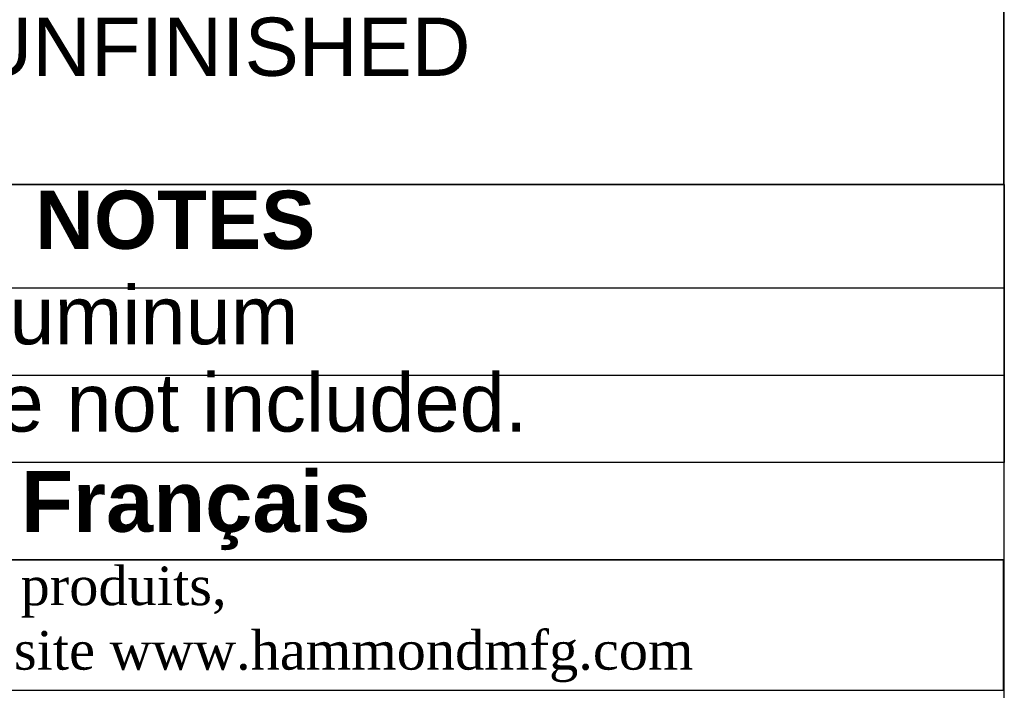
# Model space of a CAD drawing. Header units: inches. Extents: x 0 to 80, y 0 to 59.8.
# Tile 9 of 11: x 69.9 to 80, y 8 to 14.9. Entities that reach past the tile are written whole.
import ezdxf
from ezdxf.enums import TextEntityAlignment as Align

# ---------------------------------------------------------------- set-up
doc = ezdxf.new("R2010")
doc.units = ezdxf.units.IN
doc.header["$MEASUREMENT"] = 0
doc.layers.add('Default', color=7, linetype='Continuous')
doc.styles.add('SEACAD_Arial', font='arial.ttf')
doc.styles.add('SEACAD_ArialB', font='arialbd.ttf')

# ---------------------------------------------------------------- blocks, each defined once
blk = doc.blocks.new('SE')
at = {"color": 7, "linetype": 'Continuous'}
blk.add_lwpolyline([(62.864, 13.247), (62.864, 26.812), (79.995, 26.812), (79.995, 13.247), (62.864, 13.247)], dxfattribs=at)
at = {"color": 7, "linetype": 'Continuous', "style": 'SEACAD_Arial'}
blk.add_text('UNFINISHED', height=0.6, dxfattribs=at).set_placement((69.378, 14.967), align=Align.TOP_LEFT)
blk = doc.blocks.new('SE1')
at = {"color": 7, "linetype": 'Continuous'}
for p, q in [((62.864, 12.182), (80.003, 12.182)), ((62.864, 11.282), (80.003, 11.282))]:
    blk.add_line(p, q, dxfattribs=at)
blk.add_lwpolyline([(62.864, 10.382), (62.864, 13.247), (80.003, 13.247), (80.003, 10.382), (62.864, 10.382)], dxfattribs=at)
for s, style, p in [('NOTES', 'SEACAD_ArialB', (70.013, 13.184)), ('Material: 0.125" Aluminum', 'SEACAD_Arial', (62.927, 12.201)), ('Mounting hardware not included.', 'SEACAD_Arial', (62.927, 11.301))]:
    blk.add_text(s, height=0.6, dxfattribs=dict(at, style=style)).set_placement(p, align=Align.TOP_LEFT)

msp = doc.modelspace()

# ---------------------------------------------------------------- linework, layer by layer
at = {"layer": 'Default', "color": 7, "linetype": 'Continuous'}
msp.add_line((80, 0), (80, 59.783), dxfattribs=at)
for points in [[(62.864, 10.382), (62.864, 9.379), (80, 9.379), (80, 10.382), (62.864, 10.382)], [(62.864, 9.378), (62.864, 8.037), (79.994, 8.037), (79.994, 9.378), (62.864, 9.378)]]:
    msp.add_lwpolyline(points, dxfattribs=at)

# ---------------------------------------------------------------- block references
for name in ['SE', 'SE1']:
    msp.add_blockref(name, (0, 0))

# ---------------------------------------------------------------- texts
at = {"layer": 'Default'}
for s, insert, char_height, width, attachment_point in [('{\\fArial|b1||i0||c0|p34;\\C7;\\W1.;  }{\\fArial|b1||i0||c0|p34;\\C7;\\W1.;Français                                                         }', (71.425, 9.887), 0.626875, 17.30818, 5), ('{\\fTimes New Roman|b0||i0||c0|p34;\\C7;\\W1.; Pour tous les détails sur nos produits, \\P}{\\fTimes New Roman|b0||i0||c0|p34;\\C7;\\W1.; svp veuillez consulter notre site www.hammondmfg.com                      }', (62.857, 8.714), 0.3985, 17.30113, 4)]:
    msp.add_mtext(s, dxfattribs=dict(at, insert=insert, char_height=char_height, width=width, attachment_point=attachment_point))

doc.saveas('drawing.dxf')
